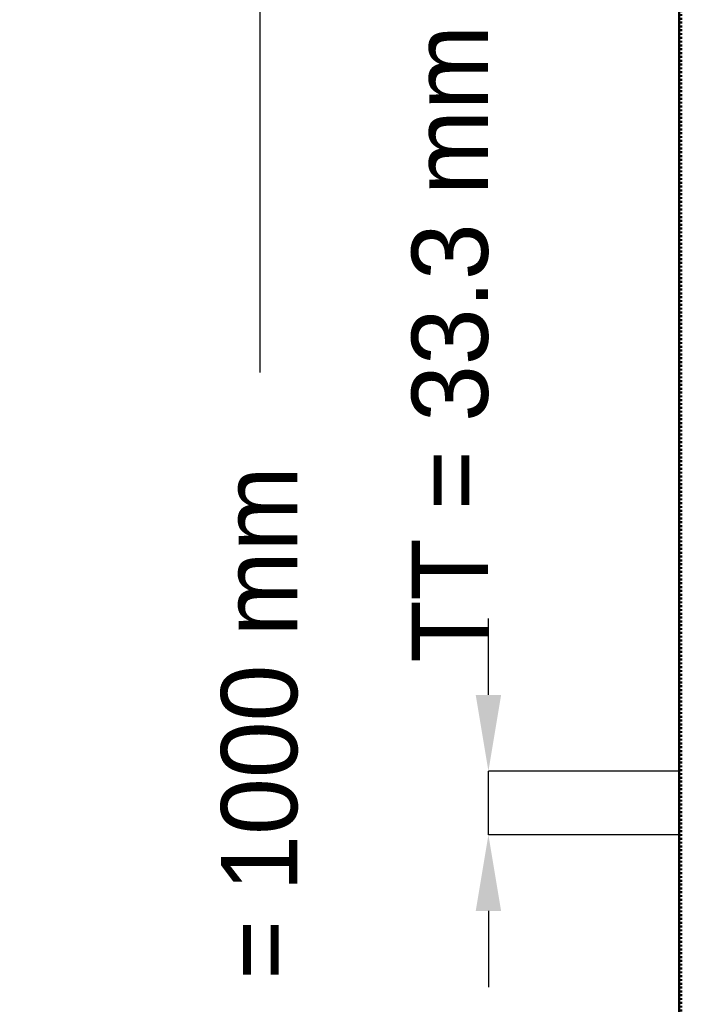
# Model space of a CAD drawing. Header units: millimetres. Extents: x -596 to 511, y -500 to 878.
# Tile 6 of 16: x -596 to -248, y -122 to 394. Entities that reach past the tile are written whole.
import ezdxf

# ---------------------------------------------------------------- set-up
doc = ezdxf.new("R2010")
doc.units = ezdxf.units.MM
doc.linetypes.add('Dashed', pattern=[2, 1, -1])
for name, color, linetype, lineweight in [('AM_0', 7, 'Continuous', 50), ('AM_5', 3, 'Continuous', 25), ('AM_9', 6, 'Dashed', 25)]:
    doc.layers.add(name, color=color, linetype=linetype, lineweight=lineweight)
doc.dimstyles.new('ISO-25', dxfattribs={"dimtxt": 2.5, "dimasz": 2.5, "dimexe": 1.25, "dimexo": 0.625, "dimtad": 1, "dimtxsty": 'Standard', "dimcen": 2.5, "dimadec": 0, "dimazin": 0, "dimtfac": 1, "dimtmove": 0, "dimatfit": 3, "dimfxl": 1, "dimarcsym": 0})

# ---------------------------------------------------------------- blocks, each defined once
blk = doc.blocks.new('77_4ucy2hhs381wb3s7edjo67urh________0_in_LPP230331121150010003500_4')
at = {"layer": 'AM_0'}
blk.add_line((-250, -498), (-250, 498), dxfattribs=at)
at = {"layer": 'AM_9'}
for p, q in [((-248.99, -498), (-248.99, 498)), ((-248.55, -498), (-248.55, 498))]:
    blk.add_line(p, q, dxfattribs=at)
blk = doc.blocks.new('*D80')
at = {"layer": 'AM_5', "color": 0, "lineweight": -2}
for p, q in [((-250, 500), (-470, 500)), ((-470, 460), (-470, 208.94)), ((-470, -460), (-470, -208.94)), ((-250, -500), (-470, -500))]:
    blk.add_line(p, q, dxfattribs=at)
at = {"layer": 'AM_5', "color": 0}
for points in [[(-463.33, 460), (-476.67, 460), (-470, 500)], [(-476.67, -460), (-463.33, -460), (-470, -500)]]:
    blk.add_solid(points, dxfattribs=at)
at = {"layer": 'Defpoints', "color": 0}
for p in [(-250, 500), (-470, -500), (-250, -500)]:
    blk.add_point(p, dxfattribs=at)
at = {"layer": 'AM_5', "color": 0, "insert": (-470, 0), "char_height": 40, "attachment_point": 5, "rotation": 90}
blk.add_mtext('B = 1000 mm', dxfattribs=at)
blk = doc.blocks.new('*D81')
at = {"layer": 'AM_5', "color": 0, "lineweight": -2}
for p, q in [((-350, 40), (-350, 80)), ((-250, 0), (-350, 0)), ((-350, -33.33), (-350, 0)), ((-250, -33.33), (-350, -33.33)), ((-350, -73.33), (-350, -113.33))]:
    blk.add_line(p, q, dxfattribs=at)
at = {"layer": 'AM_5', "color": 0}
for points in [[(-356.67, 40), (-343.33, 40), (-350, 0)], [(-343.33, -73.33), (-356.67, -73.33), (-350, -33.33)]]:
    blk.add_solid(points, dxfattribs=at)
at = {"layer": 'Defpoints', "color": 0}
for p in [(-350, 0), (-250, 0), (-250, -33.33)]:
    blk.add_point(p, dxfattribs=at)
at = {"layer": 'AM_5', "color": 0, "insert": (-370, 224), "char_height": 40, "attachment_point": 5, "rotation": 90}
blk.add_mtext('TT = 33.3 mm', dxfattribs=at)

msp = doc.modelspace()

# ---------------------------------------------------------------- block references
msp.add_blockref('77_4ucy2hhs381wb3s7edjo67urh________0_in_LPP230331121150010003500_4', (0, 0))

# ---------------------------------------------------------------- dimensions: what is measured, and where the dimension line sits
at = {"layer": 'AM_5'}
for base, p1, p2, text, picture, middle in [((-470, -500), (-250, 500), (-250, -500), 'B = 1000 mm', '*D80', (-470, 0)), ((-350, 0), (-250, -33.33), (-250, 0), 'TT = 33.3 mm', '*D81', (-370, 224))]:
    dim = msp.add_linear_dim(base=base, p1=p1, p2=p2, angle=90, text=text, dimstyle='ISO-25', override={"dimtxt": 40, "dimasz": 40, "dimexe": 0, "dimexo": 0, "dimgap": 12}, dxfattribs=at)
    dim.commit()
    dim.dimension.update_dxf_attribs({"geometry": picture, "text_midpoint": middle, "dimtype": 160, "text_rotation": 90})

doc.saveas('drawing.dxf')
